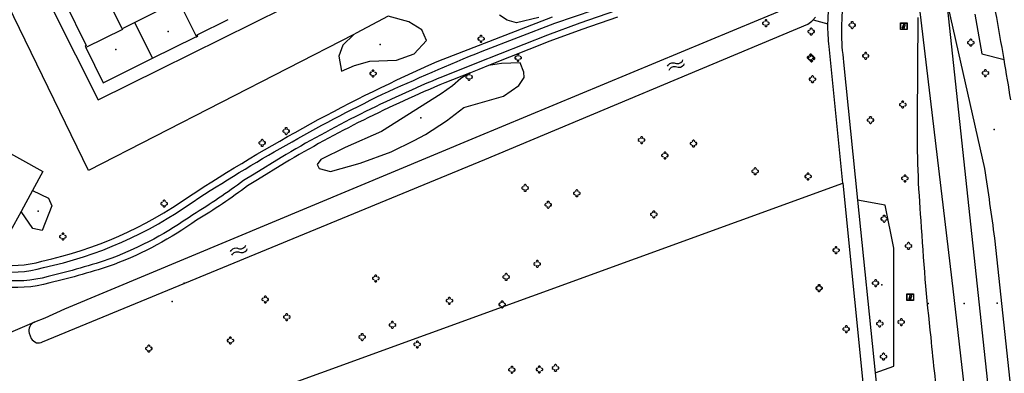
# Model space of a CAD drawing. Extents: x 172276 to 173295, y 451191 to 451841.
# Tile 7 of 15: x 172855 to 173003, y 451447 to 451500. Entities that reach past the tile are written whole.
import ezdxf

# ---------------------------------------------------------------- set-up
doc = ezdxf.new("R2010")
doc.units = 0
doc.header["$LTSCALE"] = 0.001
for name, color, linetype in [('1222', 1, 'CONTINUOUS'), ('2', 204, 'CONTINUOUS'), ('314', 1, 'CONTINUOUS'), ('367', 1, 'CONTINUOUS'), ('4', 1, 'CONTINUOUS'), ('478', 1, 'CONTINUOUS'), ('480', 1, 'CONTINUOUS'), ('482', 1, 'CONTINUOUS'), ('5', 1, 'CONTINUOUS'), ('502', 1, 'CONTINUOUS'), ('6', 1, 'CONTINUOUS'), ('601', 1, 'CONTINUOUS'), ('861', 255, 'CONTINUOUS'), ('970', 1, 'CONTINUOUS')]:
    doc.layers.add(name, color=color, linetype=linetype)

# ---------------------------------------------------------------- blocks, each defined once
blk = doc.blocks.new('Boom', base_point=(172275.558, 451190.741115))
at = {"layer": '970'}
for points in [[(172275.308, 451190.866115), (172275.183, 451190.928615), (172275.058, 451190.803615), (172275.058, 451190.678615), (172275.183, 451190.553615), (172275.308, 451190.616115)], [(172275.683, 451190.991115), (172275.7455, 451191.116115), (172275.6205, 451191.241115), (172275.4955, 451191.241115), (172275.3705, 451191.116115), (172275.433, 451190.991115)], [(172275.433, 451190.491115), (172275.3705, 451190.366115), (172275.4955, 451190.241115), (172275.6205, 451190.241115), (172275.7455, 451190.366115), (172275.683, 451190.491115)], [(172275.808, 451190.616115), (172275.933, 451190.553615), (172276.058, 451190.678615), (172276.058, 451190.803615), (172275.933, 451190.928615), (172275.808, 451190.866115)]]:
    blk.add_lwpolyline(points, dxfattribs=at)
blk = doc.blocks.new('Watersymbool', base_point=(172275.558, 451190.741115))
at = {"layer": '1222'}
for points in [[(172275.058, 451190.891115), (172275.1205, 451190.953615), (172275.2455, 451191.016115), (172275.3705, 451191.016115), (172275.4955, 451190.953615), (172275.558, 451190.891115), (172275.6205, 451190.828615), (172275.7455, 451190.766115), (172275.8705, 451190.766115), (172275.9955, 451190.828615), (172276.058, 451190.891115)], [(172275.058, 451190.591115), (172275.1205, 451190.653615), (172275.2455, 451190.716115), (172275.3705, 451190.716115), (172275.4955, 451190.653615), (172275.558, 451190.591115), (172275.6205, 451190.528615), (172275.7455, 451190.466115), (172275.8705, 451190.466115), (172275.9955, 451190.528615), (172276.058, 451190.591115)]]:
    blk.add_lwpolyline(points, dxfattribs=at)
blk = doc.blocks.new('IMG-Lichtcel', base_point=(172275.558, 451190.741115))
at = {"layer": '861'}
blk.add_lwpolyline([(172275.058, 451191.241115), (172276.058, 451191.241115), (172276.058, 451190.241115), (172275.058, 451190.241115)], close=True, dxfattribs=at)
for points in [[(172275.116246, 451191.204829), (172275.995811, 451191.204829, -0.414214), (172276.017411, 451191.18323), (172276.017411, 451190.304126, -0.414214), (172275.995811, 451190.282526), (172275.116246, 451190.282526, -0.414214), (172275.094646, 451190.304126), (172275.094646, 451191.18323, -0.414214), (172275.116246, 451191.204829)], [(172275.576504, 451191.056399, 0.241315), (172275.503549, 451191.029279)], [(172275.744422, 451190.997348, 0.17849), (172275.576504, 451191.056399)], [(172275.785474, 451190.923551, 0.209406), (172275.744422, 451190.997348)]]:
    blk.add_lwpolyline(points, format="xyb", dxfattribs=at)
blk.add_lwpolyline([(172275.503549, 451191.029279), (172275.315617, 451190.52816), (172275.367833, 451190.508578), (172275.497856, 451190.855282), (172275.558774, 451190.832436), (172275.430713, 451190.490964), (172275.486124, 451190.470183), (172275.615593, 451190.815412), (172275.678971, 451190.791644), (172275.549141, 451190.445454), (172275.599144, 451190.426702), (172275.785474, 451190.923551)], dxfattribs=at)

msp = doc.modelspace()

# ---------------------------------------------------------------- linework, layer by layer
at = {"layer": '2'}
for points in [[(172870.203, 451498.684), (172866.875, 451505.393)], [(172861.546517, 451502.750256), (172864.81, 451496.158)], [(172878.516, 451502.809), (172872.10428, 451499.627436)], [(172878.676, 451502.889), (172881.358, 451497.486)], [(172881.485, 451497.771), (172886.161, 451500.069)], [(172870.251, 451498.586), (172864.736, 451495.856)], [(172872.10428, 451499.627436), (172870.203, 451498.684)], [(172870.203, 451498.684), (172870.251, 451498.586)], [(172874.775, 451494.243), (172872.10428, 451499.627436)], [(172874.775, 451494.243), (172881.196287, 451497.406437)], [(172881.196287, 451497.406437), (172881.358, 451497.486)], [(172881.358, 451497.486), (172881.573, 451497.592)], [(172881.573, 451497.592), (172881.485, 451497.771)], [(172864.81, 451496.158), (172864.63, 451496.069)], [(172864.63, 451496.069), (172864.736, 451495.856)], [(172864.736, 451495.856), (172867.346, 451490.584)], [(172867.346, 451490.584), (172874.775, 451494.243)]]:
    msp.add_lwpolyline(points, dxfattribs=at)
at = {"layer": '314'}
for p in [(172991.363864, 451457.439202), (172996.797457, 451457.405542), (173001.752003, 451457.468972)]:
    msp.add_point(p, dxfattribs=at)
at = {"layer": '367'}
msp.add_point((173001.284667, 451483.550296), dxfattribs=at)
at = {"layer": '4'}
for points in [[(172976.311541, 451499.436612, -0.041199), (172976.745, 451503.903)], [(172978.644, 451502.896, 0.068562), (172978.66, 451493.678)], [(173002.789716, 451494.055438, 0.003192), (173001.509, 451501.266)], [(172976.48, 451495.992, -0.031641), (172976.311541, 451499.436612)], [(172909.324307, 451488.842366, -0.010915), (172924.318661, 451495.314115)], [(173003.796961, 451488.008718, 0.002443), (173002.789716, 451494.055438)], [(172918.349297, 451491.484386, 0.035975), (172894.106717, 451479.361419)], [(172880.871193, 451472.715098, -0.03109), (172909.324307, 451488.842366)], [(172990.316, 451469.874, -0.023158), (172989.765, 451485.031)], [(173001.38, 451467.227, 0.008132), (172999.871, 451477.675)], [(172888.451206, 451475.905362, -0.028838), (172880.806651, 451470.755346)], [(172858.387379, 451462.826425, 0.101192), (172880.871193, 451472.715098)], [(172880.806651, 451470.755346, -0.063755), (172868.655833, 451464.237357)], [(172991.8, 451452.358, -0.012907), (172990.316, 451469.874)], [(172843.861403, 451465.723561, 0.251114), (172858.387379, 451462.826425)], [(172868.655833, 451464.237357, -0.02517), (172859.061267, 451461.490211)], [(172859.061267, 451461.490211, -0.216473), (172844.897615, 451463.591847)], [(172993.120072, 451440.815342, -0.008959), (172991.8, 451452.358)]]:
    msp.add_lwpolyline(points, format="xyb", dxfattribs=at)
for points in [[(172995.134627, 451459.626882), (172989.917, 451503.371)], [(172994.057024, 451503.449758), (173003.971241, 451411.470108)], [(172999.871, 451477.675), (172994.057024, 451503.449758)], [(172935.244577, 451499.535505), (172941.164661, 451501.531311)], [(172944.353737, 451501.358673), (172938.996173, 451499.538823)], [(172989.765, 451485.031), (172989.891951, 451500.348669)], [(172924.318661, 451495.314115), (172935.244577, 451499.535505)], [(172938.996173, 451499.538823), (172934.136988, 451497.736538)], [(172934.136988, 451497.736538), (172923.472187, 451493.513124)], [(172978.54846, 451475.486063), (172976.48, 451495.992)], [(172923.472187, 451493.513124), (172918.349297, 451491.484386)], [(172978.66, 451493.678), (172980.767092, 451472.9597)], [(172894.106717, 451479.361419), (172890.030609, 451476.859577)], [(172890.030609, 451476.859577), (172888.451206, 451475.905362)], [(172978.54846, 451475.486063), (172982.072, 451440.555)], [(172980.767092, 451472.9597), (172983.404959, 451447.022468)], [(173004.15625, 451441.572254), (173001.38, 451467.227)], [(173000.659674, 451411.530152), (172995.134627, 451459.626882)], [(172983.404959, 451447.022468), (172983.793, 451443.207)]]:
    msp.add_lwpolyline(points, dxfattribs=at)
at = {"layer": '478'}
for p in [(172915.089925, 451485.297355), (172877.69664, 451457.747246)]:
    msp.add_point(p, dxfattribs=at)
at = {"layer": '480'}
msp.add_point((172984.399227, 451460.23326), dxfattribs=at)
at = {"layer": '482'}
for p in [(172909.010641, 451496.306172), (172857.546823, 451471.286342)]:
    msp.add_point(p, dxfattribs=at)
at = {"layer": '5'}
for points in [[(172865.127939, 451477.39307), (172834.845705, 451539.554793)], [(172866.5941, 451487.987515), (172903.864715, 451506.474129)], [(172859.761662, 451501.538248), (172866.5941, 451487.987515)], [(172910.191, 451500.557), (172905.397474, 451498.017334)], [(172913.275, 451499.7), (172910.191, 451500.557)], [(172915.229, 451498.493), (172913.275, 451499.7)], [(172917.539786, 451493.76704), (172934.884177, 451500.468302)], [(172928.065422, 451499.952871), (172926.937982, 451500.710441)], [(172929.483, 451499.561789), (172928.065422, 451499.952871)], [(172932.861736, 451500.358535), (172929.483, 451499.561789)], [(172944.657541, 451500.405752), (172939.317803, 451498.591958)], [(172974.065, 451500), (172976.311541, 451499.436612)], [(172998.36805, 451500.871966), (172999.463053, 451494.924074)], [(172915.947, 451496.894), (172915.229, 451498.493)], [(172939.317803, 451498.591958), (172934.505182, 451496.806789)], [(172905.042, 451497.829), (172865.127939, 451477.39307)], [(172905.042, 451497.829), (172903.35, 451496.22)], [(172905.397474, 451498.017334), (172905.042, 451497.829)], [(172914.097, 451494.928), (172915.947, 451496.894)], [(172934.505182, 451496.806789), (172925.275397, 451493.151662)], [(172903.35, 451496.22), (172902.786, 451494.572)], [(172902.786, 451494.572), (172903.183, 451492.328)], [(172905.112, 451493.139), (172907.45, 451493.838)], [(172907.45, 451493.838), (172911.422, 451493.942)], [(172911.422, 451493.942), (172914.097, 451494.928)], [(172999.463053, 451494.924074), (173002.789716, 451494.055438)], [(172903.183, 451492.328), (172905.112, 451493.139)], [(172923.840381, 451492.583375), (172922.550986, 451492.072785)], [(172925.275397, 451493.151662), (172923.840381, 451492.583375)], [(172927.246556, 451493.468434), (172925.275397, 451493.151662)], [(172930.017161, 451493.555016), (172927.246556, 451493.468434)], [(172930.574346, 451492.176716), (172930.017161, 451493.555016)], [(172922.396161, 451492.011476), (172918.731134, 451490.560156)], [(172921.131531, 451491.208974), (172919.841208, 451490.094605)], [(172922.396161, 451492.011476), (172921.131531, 451491.208974)], [(172922.550986, 451492.072785), (172922.396161, 451492.011476)], [(172929.841208, 451490.182581), (172930.632997, 451491.355602)], [(172930.632997, 451491.355602), (172930.574346, 451492.176716)], [(172919.841208, 451490.094605), (172918.169654, 451488.921584)], [(172927.524493, 451488.540353), (172929.841208, 451490.182581)], [(172918.169654, 451488.921584), (172909.177759, 451483.26651)], [(172921.563158, 451486.849733), (172927.524493, 451488.540353)], [(172918.961443, 451484.845338), (172921.563158, 451486.849733)], [(172915.794287, 451482.792552), (172918.961443, 451484.845338)], [(172909.177759, 451483.26651), (172903.712176, 451480.827743)], [(172910.632997, 451480.211907), (172914.075773, 451481.917232)], [(172914.075773, 451481.917232), (172915.794287, 451482.792552)], [(172851.212614, 451481.131776), (172858.286794, 451477.267676)], [(172903.712176, 451480.827743), (172900.050692, 451479.027018)], [(172900.050692, 451479.027018), (172899.520795, 451478.304431)], [(172905.97024, 451478.511027), (172910.632997, 451480.211907)], [(172894.617093, 451478.501468), (172890.553715, 451476.00731)], [(172899.520795, 451478.304431), (172899.811883, 451477.689913)], [(172899.811883, 451477.689913), (172901.542088, 451477.25003)], [(172901.542088, 451477.25003), (172905.97024, 451478.511027)], [(172858.286794, 451477.267676), (172856.72336, 451474.403442)], [(172890.553715, 451476.00731), (172889.056795, 451475.109585)], [(172837.659426, 451424.416251), (172978.54846, 451475.486063)], [(172856.72336, 451474.403442), (172855.00582, 451471.256886)], [(172856.72336, 451474.403442), (172859.111, 451473.247)], [(172859.111, 451473.247), (172859.607, 451472.091)], [(172859.607, 451472.091), (172858.19, 451468.369)], [(172984.914, 451472.192), (172980.767092, 451472.9597)], [(172986.195, 451465.722), (172984.914, 451472.192)], [(172855.00582, 451471.256886), (172852.262584, 451466.23124)], [(172856.753, 451468.69), (172855.00582, 451471.256886)], [(172858.19, 451468.369), (172856.753, 451468.69)], [(172986.215921, 451448.038036), (172986.195, 451465.722)], [(172849.98, 451451.682), (172856.983095, 451454.628211)], [(172983.404959, 451447.022468), (172986.215921, 451448.038036)]]:
    msp.add_lwpolyline(points, dxfattribs=at)
for points in [[(172880.308904, 451473.542261, -0.040149), (172917.539786, 451493.76704)], [(172918.731134, 451490.560156, 0.035975), (172894.617093, 451478.501468)], [(172889.056795, 451475.109585, -0.028962), (172881.387442, 451469.941293)], [(172858.13546, 451463.795091, 0.101447), (172880.308904, 451473.542261)], [(172881.387442, 451469.941293, -0.063963), (172868.979111, 451463.291054)], [(172844.479894, 451466.509691, 0.252256), (172858.13546, 451463.795091)], [(172859.336719, 451460.528896, -0.216186), (172844.37271, 451462.740686)], [(172868.979111, 451463.291054, -0.025171), (172859.336719, 451460.528896)]]:
    msp.add_lwpolyline(points, format="xyb", dxfattribs=at)
at = {"layer": '502'}
msp.add_point((172879.543446, 451460.497011), dxfattribs=at)
at = {"layer": '6'}
for points in [[(172965.861, 451500), (172971.928, 451502.514)], [(172923.414, 451482.411), (172965.861, 451500)], [(172924.727, 451479.026), (172973.268, 451499.357)], [(172861.572, 451456.628), (172923.414, 451482.411)], [(172858.227, 451451.662), (172924.727, 451479.026)], [(172857.06, 451454.663), (172858.599, 451455.299)], [(172858.599, 451455.299), (172861.572, 451456.628)], [(172856.983095, 451454.628211), (172857.021307, 451454.646137)], [(172857.021307, 451454.646137), (172857.06, 451454.663)], [(172856.208, 451452.957), (172856.507, 451452.162)]]:
    msp.add_lwpolyline(points, dxfattribs=at)
for points in [[(172973.268, 451499.357, 0.063901), (172974.065, 451500)], [(172974.065, 451500, 0.034354), (172974.42415, 451500.428916)], [(172856.308, 451453.982, 0.175557), (172856.208, 451452.957)], [(172856.983095, 451454.628211, 0.156578), (172856.308, 451453.982)], [(172856.507, 451452.162, 0.112918), (172857.318, 451451.546)], [(172857.318, 451451.546, 0.140906), (172858.227, 451451.662)]]:
    msp.add_lwpolyline(points, format="xyb", dxfattribs=at)
at = {"layer": '601'}
for p in [(172877.107545, 451498.256894), (172869.24338, 451495.552271)]:
    msp.add_point(p, dxfattribs=at)

# ---------------------------------------------------------------- block references
at = {"layer": '1222', "xscale": 2.5, "yscale": 2, "zscale": 2.5}
for p, rotation in [((172953.476, 451493.245), 22.716871), ((172887.745, 451465.431), 22.333388)]:
    msp.add_blockref('Watersymbool', p, dxfattribs=dict(at, rotation=rotation))
at = {"layer": '861'}
for p in [(172987.703, 451499.051), (172988.691, 451458.368)]:
    msp.add_blockref('IMG-Lichtcel', p, dxfattribs=at)
at = {"layer": '970'}
for p in [(172966.988943, 451499.502706), (172979.957392, 451499.219705), (172973.789361, 451498.266032), (172924.156, 451497.174), (172997.795, 451496.593), (172929.72, 451494.318), (172973.698654, 451494.372681), (172973.831839, 451494.236539), (172981.978254, 451494.611206), (172907.915, 451491.95), (172999.973, 451492.033), (172922.345, 451491.437), (172973.982391, 451491.1046), (172987.548326, 451487.283548), (172982.715812, 451484.962979), (172894.864, 451483.305), (172891.251, 451481.548), (172948.3, 451481.973), (172956.106, 451481.44), (172951.803, 451479.652), (172965.364, 451477.281), (172973.316417, 451476.5087), (172987.878787, 451476.216245), (172930.784, 451474.772), (172938.563, 451473.974), (172876.514, 451472.423), (172934.248, 451472.249), (172950.125, 451470.815), (172984.757691, 451470.146967), (172861.296, 451467.475), (172977.520663, 451465.429757), (172988.414452, 451466.066302), (172932.607, 451463.373), (172908.315, 451461.206), (172927.919106, 451461.411005), (172974.961249, 451459.720018), (172974.974854, 451459.74255), (172983.470341, 451460.487025), (172891.712, 451458.037), (172919.389872, 451457.853578), (172927.326657, 451457.292223), (172894.935, 451455.401), (172910.827798, 451454.205481), (172979.069364, 451453.587554), (172984.08706, 451454.402218), (172987.327586, 451454.65114), (172886.469, 451451.875), (172906.292363, 451452.389122), (172874.221, 451450.671), (172914.564355, 451451.290717), (172984.666907, 451449.455301), (172928.794779, 451447.480832), (172932.927262, 451447.521669), (172935.358984, 451447.747244)]:
    msp.add_blockref('Boom', p, dxfattribs=at)

doc.saveas('drawing.dxf')
